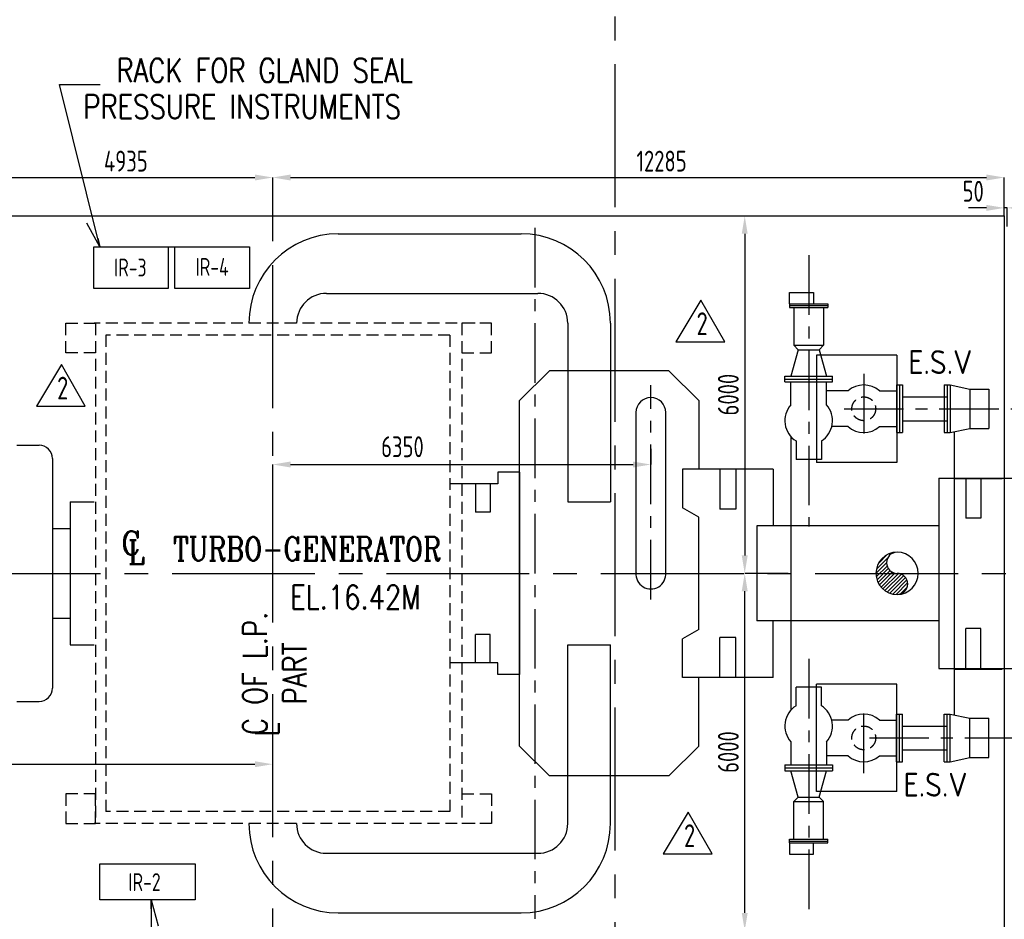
# Model space of a CAD drawing. Extents: x -11758 to 4934791, y -233543 to 1826789.
# Tile 55 of 256: x 57158 to 73693, y 272430 to 287531. Entities that reach past the tile are written whole.
import ezdxf
from ezdxf.enums import TextEntityAlignment as Align

# ---------------------------------------------------------------- set-up
doc = ezdxf.new("R2010")
doc.units = 0
doc.header["$LTSCALE"] = 800
doc.header["$MEASUREMENT"] = 0
for name, pattern in [('CENTER', [2, 1.25, -0.25, 0.25, -0.25]), ('CENTER2', [1.125, 0.75, -0.125, 0.125, -0.125]), ('HIDDEN', [0.375, 0.25, -0.125])]:
    doc.linetypes.add(name, pattern=pattern)
doc.layers.get('0').update_dxf_attribs({"linetype": 'CONTINUOUS'})
doc.layers.get('DEFPOINTS').update_dxf_attribs({"linetype": 'CONTINUOUS'})
for name, color, linetype in [('0-7-COL', 2, 'CENTER'), ('EQP13', 6, 'CONTINUOUS'), ('GRID', 8, 'CENTER'), ('HANGERS', 1, 'CONTINUOUS'), ('LOGO', 7, 'CONTINUOUS'), ('MECH_EQ', 251, 'HIDDEN'), ('PIPE', 1, 'CONTINUOUS'), ('STR', 2, 'CONTINUOUS'), ('TG', 2, 'CONTINUOUS')]:
    doc.layers.add(name, color=color, linetype=linetype)
for name, color, linetype, lineweight in [('DIM', 4, 'CONTINUOUS', 15), ('T', 3, 'CONTINUOUS', 15), ('TEXT', 3, 'CONTINUOUS', 15)]:
    doc.layers.add(name, color=color, linetype=linetype, lineweight=lineweight)
doc.styles.add('ROMANC', font='romanc')
doc.styles.add('ROMANS', font='ISO9.shx', dxfattribs={"width": 0.8})
doc.styles.add('S1', font='SIMPLEX.SHX', dxfattribs={"height": 200})
doc.styles.add('S3', font='ROMANS1.SHX', dxfattribs={"width": 0.8})
doc.styles.get("Standard").update_dxf_attribs({"font": 'ISO9'})
doc.styles.add('VER', font='ISO9.SHX')
doc.dimstyles.get("Standard").update_dxf_attribs({"dimtxt": 0.18, "dimasz": 0.18, "dimexe": 0.18, "dimexo": 0.0625, "dimgap": 0.09, "dimtad": 0, "dimtih": 1, "dimtoh": 1, "dimdec": 4, "dimzin": 0, "dimdsep": 46, "dimtxsty": 'Standard', "dimcen": 0.09, "dimadec": 0, "dimazin": 0, "dimtfac": 1, "dimtdec": 4, "dimtofl": 0, "dimtmove": 0, "dimatfit": 3, "dimfxl": 1, "dimtolj": 1, "dimtzin": 0, "dimarcsym": 0})
doc.dimstyles.new('STANDARD$0', dxfattribs={"dimtxt": 250, "dimasz": 200, "dimexe": 0, "dimexo": 0, "dimgap": 100, "dimtad": 1, "dimdec": 0, "dimzin": 0, "dimdsep": 46, "dimtxsty": 'S1', "dimcen": 0, "dimadec": 0, "dimazin": 0, "dimtfac": 1, "dimtdec": 0, "dimtmove": 2, "dimatfit": 3, "dimfxl": 1, "dimtolj": 1, "dimtzin": 0, "dimarcsym": 0})

# ---------------------------------------------------------------- blocks, each defined once
blk = doc.blocks.new('DIMBLK2')
for p, q in [((0, 0), (-2.9, -0.78)), ((-1, 0), (0, 0))]:
    blk.add_line(p, q)
blk = doc.blocks.new('*X197')
at = {"color": 0}
for p, q in [((78816.8, 71781.1), (78870.5, 71834.8)), ((78826.4, 71808.4), (78868.6, 71850.6)), ((78892.2, 71856.5), (78895.9, 71860.2)), ((78815, 71761.6), (78865, 71811.6)), ((78816.4, 71745.3), (78867.5, 71796.4)), ((78819.9, 71731.1), (78873.2, 71784.5)), ((78824.9, 71718.5), (78881.4, 71775)), ((78831.3, 71707.2), (78891.8, 71767.7)), ((78838.9, 71697.1), (78904.8, 71763)), ((78847.6, 71688.1), (78921.1, 71761.6)), ((78857.4, 71680.3), (78935, 71757.8)), ((78868.4, 71673.5), (78946, 71751.2)), ((78880.6, 71668.1), (78954.8, 71742.3)), ((78894.3, 71664.2), (78961.2, 71731.1)), ((78910, 71662.1), (78964.8, 71716.9)), ((78929.7, 71664.2), (78962.8, 71697.3))]:
    blk.add_line(p, q, dxfattribs=at)
blk = doc.blocks.new('*D348')
at = {"layer": 'DEFPOINTS', "color": 0, "transparency": 16777216}
for p in [(61408, 284882), (56473, 284237), (61408, 284016)]:
    blk.add_point(p, dxfattribs=at)
at = {"layer": 'DIM', "color": 9, "lineweight": -2, "transparency": 16777216}
for p, q in [((56473, 284237), (56473, 284882)), ((56773, 284882), (61108, 284882)), ((61408, 284016), (61408, 284882))]:
    blk.add_line(p, q, dxfattribs=at)
at = {"layer": 'DIM', "color": 9, "transparency": 16777216}
for points in [[(56773, 284932), (56773, 284832), (56473, 284882)], [(61108, 284932), (61108, 284832), (61408, 284882)]]:
    blk.add_solid(points, dxfattribs=at)
at = {"layer": 'DIM', "transparency": 16777216, "insert": (58941, 285157), "char_height": 350, "attachment_point": 5, "style": 'ROMANS'}
blk.add_mtext('\\A1;4935', dxfattribs=at)
blk = doc.blocks.new('*D349')
at = {"layer": 'DEFPOINTS', "color": 0, "transparency": 16777216}
for p in [(73693, 284882), (61408, 284237), (73693, 284237)]:
    blk.add_point(p, dxfattribs=at)
at = {"layer": 'DIM', "color": 9, "lineweight": -2, "transparency": 16777216}
for p, q in [((61408, 284237), (61408, 284882)), ((61708, 284882), (73393, 284882)), ((73693, 284237), (73693, 284882))]:
    blk.add_line(p, q, dxfattribs=at)
at = {"layer": 'DIM', "color": 9, "transparency": 16777216}
for points in [[(61708, 284932), (61708, 284832), (61408, 284882)], [(73393, 284932), (73393, 284832), (73693, 284882)]]:
    blk.add_solid(points, dxfattribs=at)
at = {"layer": 'DIM', "transparency": 16777216, "insert": (67938, 285157), "char_height": 350, "attachment_point": 5, "style": 'ROMANS'}
blk.add_mtext('\\A1;12285', dxfattribs=at)
blk = doc.blocks.new('*D356')
at = {"layer": 'DEFPOINTS', "color": 0, "transparency": 16777216}
for p in [(68849, 284237), (69334, 278237), (70065, 278237)]:
    blk.add_point(p, dxfattribs=at)
at = {"layer": 'DIM', "color": 9, "lineweight": -2, "transparency": 16777216}
for p, q in [((68849, 284237), (69334, 284237)), ((69334, 283937), (69334, 278537)), ((70065, 278237), (69334, 278237))]:
    blk.add_line(p, q, dxfattribs=at)
at = {"layer": 'DIM', "color": 9, "transparency": 16777216}
for points in [[(69284, 283937), (69384, 283937), (69334, 284237)], [(69284, 278537), (69384, 278537), (69334, 278237)]]:
    blk.add_solid(points, dxfattribs=at)
at = {"layer": 'DIM', "transparency": 16777216, "insert": (69059, 281237), "char_height": 350, "attachment_point": 5, "rotation": 90, "style": 'ROMANS'}
blk.add_mtext('\\A1;6000', dxfattribs=at)
blk = doc.blocks.new('*D357')
at = {"layer": 'DEFPOINTS', "color": 0, "transparency": 16777216}
for p in [(69334, 278237), (70065, 278237), (68849, 272237)]:
    blk.add_point(p, dxfattribs=at)
at = {"layer": 'DIM', "color": 9, "lineweight": -2, "transparency": 16777216}
for p, q in [((70065, 278237), (69334, 278237)), ((69334, 272537), (69334, 277937)), ((68849, 272237), (69334, 272237))]:
    blk.add_line(p, q, dxfattribs=at)
at = {"layer": 'DIM', "color": 9, "transparency": 16777216}
for points in [[(69284, 277937), (69384, 277937), (69334, 278237)], [(69284, 272537), (69384, 272537), (69334, 272237)]]:
    blk.add_solid(points, dxfattribs=at)
at = {"layer": 'DIM', "transparency": 16777216, "insert": (69059, 275237), "char_height": 350, "attachment_point": 5, "rotation": 90, "style": 'ROMANS'}
blk.add_mtext('\\A1;6000', dxfattribs=at)
blk = doc.blocks.new('*D358')
at = {"layer": 'DEFPOINTS', "color": 0, "transparency": 16777216}
for p in [(52593, 275177), (61408, 275177), (61408, 275033)]:
    blk.add_point(p, dxfattribs=at)
at = {"layer": 'DIM', "color": 9, "lineweight": -2, "transparency": 16777216}
for p, q in [((52593, 275027), (52593, 275033)), ((52893, 275033), (61108, 275033)), ((61408, 275027), (61408, 275033))]:
    blk.add_line(p, q, dxfattribs=at)
at = {"layer": 'DIM', "color": 9, "transparency": 16777216}
for points in [[(52893, 275083), (52893, 274983), (52593, 275033)], [(61108, 275083), (61108, 274983), (61408, 275033)]]:
    blk.add_solid(points, dxfattribs=at)
at = {"layer": 'DIM', "transparency": 16777216, "insert": (56647, 275308), "char_height": 350, "attachment_point": 5, "style": 'ROMANS'}
blk.add_mtext('\\A1;8815', dxfattribs=at)
blk = doc.blocks.new('A$C5C3352FF')
at = {"layer": 'TG', "flags": 128}
blk.add_lwpolyline([(12285, 6000), (12285, -6000), (-5035, -6000), (-6185, -4000), (-19340, -4000), (-19340, 4000), (-6185, 4000), (-5035, 6000)], close=True, dxfattribs=at)
blk = doc.blocks.new('*D282')
at = {"layer": 'DEFPOINTS', "color": 0, "transparency": 16777216}
for p in [(67758, 280327), (67758, 280064), (61408, 279516)]:
    blk.add_point(p, dxfattribs=at)
at = {"layer": 'DIM', "color": 9, "lineweight": -2, "transparency": 16777216}
for p, q in [((67758, 280327), (67758, 280064)), ((61408, 279516), (61408, 280064)), ((61708, 280064), (67458, 280064))]:
    blk.add_line(p, q, dxfattribs=at)
at = {"layer": 'DIM', "color": 9, "transparency": 16777216}
for points in [[(61708, 280114), (61708, 280014), (61408, 280064)], [(67458, 280114), (67458, 280014), (67758, 280064)]]:
    blk.add_solid(points, dxfattribs=at)
at = {"layer": 'DIM', "transparency": 16777216, "insert": (63586, 280362), "char_height": 350, "attachment_point": 5, "style": 'ROMANS'}
blk.add_mtext('\\A1;6350', dxfattribs=at)
blk = doc.blocks.new('A$C06737A3B')
at = {"layer": 'MECH_EQ'}
for p, q in [((3399, 4200), (-3001, 4200)), ((-2975, 4200), (-2975, -4200)), ((3175, 4200), (3175, -4200)), ((2975, 4000), (-2801, 4000)), ((-2801, 4000), (-2801, -4000)), ((2975, 4000), (2975, -4000)), ((2975, -4000), (-2801, -4000)), ((3399, -4200), (-3001, -4200))]:
    blk.add_line(p, q, dxfattribs=at)
for points in [[(-2975, 3700), (-3475, 3700), (-3475, 4200), (-2975, 4200)], [(3175, 3700), (3675, 3700), (3675, 4200), (3175, 4200)], [(3175, -3700), (3675, -3700), (3675, -4200), (3175, -4200)]]:
    blk.add_lwpolyline(points, dxfattribs=at)
blk.add_lwpolyline([(-3475, -4200), (-2975, -4200), (-2975, -3700), (-3475, -3700)], close=True, dxfattribs=at)
blk = doc.blocks.new('*D290')
at = {"layer": 'DEFPOINTS', "color": 0, "transparency": 16777216}
for p in [(73693, 284372), (73693, 284237), (73743, 284059)]:
    blk.add_point(p, dxfattribs=at)
at = {"layer": 'DIM', "color": 9, "lineweight": -2, "transparency": 16777216}
for p, q in [((73393, 284372), (73093, 284372)), ((73693, 284237), (73693, 284372)), ((73743, 284372), (73693, 284372)), ((73743, 284059), (73743, 284372)), ((74043, 284372), (74343, 284372))]:
    blk.add_line(p, q, dxfattribs=at)
at = {"layer": 'DIM', "color": 9, "transparency": 16777216}
for points in [[(73393, 284422), (73393, 284322), (73693, 284372)], [(74043, 284422), (74043, 284322), (73743, 284372)]]:
    blk.add_solid(points, dxfattribs=at)
at = {"layer": 'DIM', "transparency": 16777216, "insert": (73171, 284651), "char_height": 350, "attachment_point": 5, "style": 'ROMANS'}
blk.add_mtext('\\A1;50', dxfattribs=at)

msp = doc.modelspace()

# ---------------------------------------------------------------- linework, layer by layer
at = {"color": 6}
for p, q in [((62508.4, 283937.2), (65578.4, 283937.2)), ((59654.3, 283719.8), (59766.4, 283719.8)), ((62309.7, 282937.2), (65861.5, 282937.2)), ((70086.3, 282949.2), (70489.8, 282949.2)), ((70086.3, 282761.2), (70086.3, 282949.2)), ((70489.8, 282949.2), (70489.8, 282761.2)), ((70086.3, 282761.2), (70730.9, 282761.2)), ((70086.3, 282761.2), (70086.3, 282701.2)), ((70730.9, 282761.2), (70730.9, 282701.2)), ((70086.3, 282731.2), (70730.9, 282731.2)), ((70086.3, 282701.2), (70730.9, 282701.2)), ((70158.6, 282701.2), (70158.6, 282066)), ((70658.6, 282701.2), (70658.6, 282066)), ((66361.5, 282437.2), (66361.5, 279437.2)), ((67078.4, 282437.2), (67078.4, 279437.2)), ((70233.2, 281991.4), (70108.6, 281549.3)), ((70158.6, 282066), (70658.6, 282066)), ((70158.6, 282066), (70233.2, 281991.4)), ((70233.2, 281991.4), (70584, 281991.4)), ((70658.6, 282066), (70584, 281991.4)), ((70584, 281991.4), (70708.6, 281549.3)), ((70008.6, 281549.3), (70808.6, 281549.3)), ((70008.6, 281449.3), (70008.6, 281549.3)), ((70008.6, 281499.3), (70808.6, 281499.3)), ((70008.6, 281449.3), (70808.6, 281449.3)), ((70108.6, 281063.9), (70108.6, 281449.3)), ((70708.6, 281063.9), (70708.6, 281449.3)), ((70808.6, 281449.3), (70808.6, 281549.3)), ((71069, 281299.3), (70708.6, 281299.3)), ((71598.1, 281299.3), (71883.5, 281299.3)), ((71883.5, 281399.3), (71883.5, 280599.3)), ((71883.5, 281399.3), (71983.5, 281399.3)), ((71933.5, 281399.3), (71933.5, 280599.3)), ((71983.5, 281399.3), (71983.5, 280599.3)), ((72683.5, 281399.3), (72683.5, 280599.3)), ((72683.5, 281399.3), (72783.5, 281399.3)), ((72733.5, 281399.3), (72733.5, 280599.3)), ((72733.5, 281399.3), (72733.5, 280599.3)), ((72783.5, 281399.3), (72783.5, 280599.3)), ((72783.5, 281399.3), (73114.4, 281330.8)), ((73114.4, 281330.8), (73114.4, 280667.8)), ((73114.4, 281330.8), (73433.5, 281330.8)), ((73433.5, 281330.8), (73433.5, 280667.8)), ((71983.5, 281199.3), (72728.1, 281199.3)), ((71983.5, 280799.3), (72728.1, 280799.3)), ((71069, 280699.3), (70783.6, 280699.3)), ((71598.1, 280699.3), (71883.5, 280699.3)), ((71883.5, 280599.3), (71983.5, 280599.3)), ((72683.5, 280599.3), (72783.5, 280599.3)), ((72683.5, 280599.3), (72783.5, 280599.3)), ((72783.5, 280599.3), (73114.4, 280667.8)), ((72852.1, 280607.5), (72852.1, 275854.2)), ((73114.4, 280667.8), (73433.5, 280667.8)), ((70110, 280527.1), (70110, 275934.6)), ((70196.3, 280460.3), (70196.3, 280149.3)), ((70620.9, 280460.3), (70620.9, 280149.3)), ((57108.5, 280387.2), (57483.5, 280387.2)), ((57708.5, 280162.2), (57708.5, 276312.3)), ((70620.9, 280149.3), (70196.3, 280149.3)), ((72852.1, 279830.8), (73658.2, 279830.8)), ((58008.5, 279437.2), (58408.5, 279437.2)), ((58008.5, 279437.2), (58008.5, 277037.3)), ((66361.5, 279437.2), (67078.4, 279437.2)), ((57708.5, 278987.2), (58008.5, 278987.2)), ((57708.5, 277487.3), (58008.5, 277487.3)), ((58008.5, 277037.3), (58408.5, 277037.3)), ((66361.5, 277037.2), (67078.4, 277037.2)), ((66361.5, 274037.2), (66361.5, 277037.2)), ((67078.4, 274037.2), (67078.4, 277037.2)), ((72852.1, 276630.9), (73658.2, 276630.9)), ((70620.9, 276324.4), (70196.3, 276324.4)), ((70196.3, 276013.5), (70196.3, 276324.4)), ((70620.9, 276013.5), (70620.9, 276324.4)), ((57108.5, 276087.3), (57483.5, 276087.3)), ((71883.5, 275074.5), (71883.5, 275874.4)), ((71883.5, 275874.4), (71983.5, 275874.4)), ((71933.5, 275074.5), (71933.5, 275874.4)), ((71983.5, 275074.5), (71983.5, 275874.4)), ((72683.5, 275074.5), (72683.5, 275874.4)), ((72683.5, 275874.4), (72783.5, 275874.4)), ((72683.5, 275874.4), (72783.5, 275874.4)), ((72733.5, 275074.5), (72733.5, 275874.4)), ((72733.5, 275074.5), (72733.5, 275874.4)), ((72783.5, 275074.5), (72783.5, 275874.4)), ((72783.5, 275874.4), (73114.4, 275805.9)), ((73114.4, 275143), (73114.4, 275805.9)), ((73114.4, 275805.9), (73433.5, 275805.9)), ((73433.5, 275143), (73433.5, 275805.9)), ((71069, 275774.4), (70783.6, 275774.4)), ((71598.1, 275774.4), (71883.5, 275774.4)), ((71983.5, 275674.4), (72728.1, 275674.4)), ((70108.6, 275409.9), (70108.6, 275024.5)), ((70708.6, 275409.9), (70708.6, 275024.5)), ((71069, 275174.5), (70708.6, 275174.5)), ((71598.1, 275174.5), (71883.5, 275174.5)), ((71983.5, 275274.5), (72728.1, 275274.5)), ((72783.5, 275074.5), (73114.4, 275143)), ((73114.4, 275143), (73433.5, 275143)), ((70008.6, 275024.5), (70808.6, 275024.5)), ((70008.6, 275024.5), (70008.6, 274924.5)), ((70808.6, 275024.5), (70808.6, 274924.5)), ((71883.5, 275074.5), (71983.5, 275074.5)), ((72683.5, 275074.5), (72783.5, 275074.5)), ((70008.6, 274974.5), (70808.6, 274974.5)), ((70008.6, 274924.5), (70808.6, 274924.5)), ((70233.2, 274482.3), (70108.6, 274924.5)), ((70584, 274482.3), (70708.6, 274924.5)), ((70158.6, 274407.7), (70233.2, 274482.3)), ((70233.2, 274482.3), (70584, 274482.3)), ((70658.6, 274407.7), (70584, 274482.3)), ((70158.6, 273772.5), (70158.6, 274407.7)), ((70158.6, 274407.7), (70658.6, 274407.7)), ((70658.6, 273772.5), (70658.6, 274407.7)), ((70086.3, 273772.5), (70730.9, 273772.5)), ((70086.3, 273712.5), (70086.3, 273772.5)), ((70086.3, 273742.5), (70730.9, 273742.5)), ((70086.3, 273712.5), (70730.9, 273712.5)), ((70086.3, 273712.5), (70086.3, 273524.5)), ((70489.8, 273524.5), (70489.8, 273712.5)), ((70730.9, 273712.5), (70730.9, 273772.5)), ((62308.4, 273537.2), (65861.5, 273537.2)), ((70086.3, 273524.5), (70489.8, 273524.5)), ((62508.4, 272537.2), (65578.4, 272537.2))]:
    msp.add_line(p, q, dxfattribs=at)
at = {"color": 2, "linetype": 'CENTER'}
for p, q in [((70408.4, 283579), (70408.4, 279021.4)), ((71333.6, 281583.9), (71333.6, 280402.6)), ((71001.8, 280999.3), (73862.8, 280999.3)), ((70408.4, 276801.2), (70408.4, 272443.6)), ((71333.6, 274883.8), (71333.6, 276065.1)), ((71428, 275474.5), (74289, 275474.5))]:
    msp.add_line(p, q, dxfattribs=at)
for p, q in [((70538.4, 281899.7), (70538.4, 280099.7)), ((71888.4, 281899.7), (70538.4, 281899.7)), ((71888.4, 281899.7), (71888.4, 280099.7)), ((65551.4, 281137.2), (66054.8, 281637.2)), ((68058, 281637.2), (66054.8, 281637.2)), ((68561.4, 281137.2), (68058, 281637.2)), ((65551.4, 275337.2), (65551.4, 281137.2)), ((68561.4, 281137.2), (68561.4, 279987.2)), ((68286.4, 279987.2), (68286.4, 279337.2)), ((69811.4, 279987.2), (68286.4, 279987.2)), ((68916.4, 279987.2), (68916.4, 279312.2)), ((69186.5, 279987.2), (69186.5, 279312.2)), ((69811.4, 279987.2), (69811.4, 279037.2)), ((71888.4, 280099.7), (70538.4, 280099.7)), ((65551.4, 279937.2), (65186.4, 279937.2)), ((65186.4, 279937.2), (65186.4, 279737.2)), ((65551.4, 279937.2), (65551.4, 276537.2)), ((72596.5, 279837.2), (74643.4, 279837.2)), ((72596.5, 279837.2), (72596.5, 276637.2)), ((73046.4, 279837.2), (73046.4, 279162.2)), ((73296.4, 279837.2), (73296.4, 279162.2)), ((65061.4, 279737.2), (64383.4, 279737.2)), ((64811.4, 279737.2), (64811.4, 279262.2)), ((65186.4, 279737.2), (65061.4, 279737.2)), ((65061.4, 279737.2), (65061.4, 279262.2)), ((68561.4, 279180.4), (68286.4, 279337.2)), ((69186.4, 279312.2), (68916.4, 279312.2)), ((65061.4, 279262.2), (64811.4, 279262.2)), ((68561.4, 277294.1), (68561.4, 279180.4)), ((73296.4, 279162.2), (73046.4, 279162.2)), ((72596.4, 279037.2), (69536.4, 279037.2)), ((69536.4, 279037.2), (69536.4, 277437.2)), ((68561.4, 277294.1), (68286.4, 277137.2)), ((72596.4, 277437.2), (69536.4, 277437.2)), ((69811.4, 276487.2), (69811.4, 277437.2)), ((73046.4, 276637.2), (73046.4, 277312.2)), ((73296.4, 277312.2), (73046.4, 277312.2)), ((73296.4, 276637.2), (73296.4, 277312.2)), ((65061.4, 277212.2), (64811.4, 277212.2)), ((64811.4, 276737.2), (64811.4, 277212.2)), ((65061.4, 276737.2), (65061.4, 277212.2)), ((68286.4, 276487.2), (68286.4, 277137.2)), ((69186.4, 277162.2), (68916.4, 277162.2)), ((68916.4, 276487.2), (68916.4, 277162.2)), ((69186.5, 276487.2), (69186.5, 277162.2)), ((65061.4, 276737.2), (64383.4, 276737.2)), ((65186.4, 276737.2), (65061.4, 276737.2)), ((65186.4, 276537.2), (65186.4, 276737.2)), ((72596.5, 276637.2), (74643.4, 276637.2)), ((65551.4, 276537.2), (65186.4, 276537.2)), ((69811.4, 276487.2), (68286.4, 276487.2)), ((68561.4, 275337.2), (68561.4, 276487.2)), ((70538.4, 274574.7), (70538.4, 276374.7)), ((71888.4, 276374.7), (70538.4, 276374.7)), ((71888.4, 274574.7), (71888.4, 276374.7)), ((65551.4, 275337.2), (66054.8, 274837.2)), ((68561.4, 275337.2), (68058, 274837.2)), ((68058, 274837.2), (66054.8, 274837.2)), ((71888.4, 274574.7), (70538.4, 274574.7))]:
    msp.add_line(p, q)
at = {"color": 6}
for points in [[(58404.3, 283719.8), (59654.3, 283719.8), (59654.3, 283019.8), (58404.3, 283019.8)], [(59766.4, 283719.8), (61016.4, 283719.8), (61016.4, 283019.8), (59766.4, 283019.8)], [(58503.7, 273359.2), (60103.7, 273359.2), (60103.7, 272759.2), (58503.7, 272759.2)]]:
    msp.add_lwpolyline(points, close=True, dxfattribs=at)
at = {"color": 3, "linetype": 'HIDDEN'}
for centre in [(71333.6, 280999.3), (71333.6, 275474.5)]:
    msp.add_circle(centre, 200, dxfattribs=at)
at = {"color": 6}
for centre, radius, start, end in [((62508.4, 282437.2), 1500, 90, 180), ((65578.4, 282437.2), 1500, 0, 90), ((62309.7, 282437.2), 500, 90, 180), ((65861.5, 282437.2), 500, 0, 90), ((71333.6, 280999.3), 400, 48.59038, 131.40962), ((70408.6, 280799.3), 400, 138.59038, 237.94471), ((70408.6, 280799.3), 400, 302.05529, 41.40962), ((71333.6, 280999.3), 400, 228.59038, 311.40962), ((57483.5, 280162.2), 225, 0, 90), ((57483.5, 276312.3), 225, 270, 0), ((70408.6, 275674.4), 400, 122.05529, 221.40962), ((70408.6, 275674.4), 400, 318.59038, 57.94471), ((71333.6, 275474.5), 400, 48.59038, 131.40962), ((71333.6, 275474.5), 400, 228.59038, 311.40962), ((62508.4, 274037.2), 1500, 180, 270), ((62308.4, 274037.2), 500, 180, 270), ((65578.4, 274037.2), 1500, 270, 0), ((65861.5, 274037.2), 500, 270, 0)]:
    msp.add_arc(centre, radius, start, end, dxfattribs=at)
at = {"layer": '0-7-COL', "linetype": 'CENTER2', "ltscale": 4}
for p, q in [((61408.4, 263010.9), (61408.4, 284881.5)), ((38116.8, 278237.2), (83963.6, 278237.2))]:
    msp.add_line(p, q, dxfattribs=at)
at = {"layer": 'DEFPOINTS', "color": 0, "linetype": 'ByBlock'}
for p in [(68916.4, 279312.2), (69126.5, 279312.2)]:
    msp.add_point(p, dxfattribs=at)
at = {"layer": 'EQP13', "color": 2, "linetype": 'CENTER'}
msp.add_line((67758.4, 277799.3), (67758.4, 281395.9), dxfattribs=at)
at = {"layer": 'EQP13'}
for p, q in [((67508.4, 278245.2), (67508.4, 280956)), ((68008.4, 278245.2), (68008.4, 280956))]:
    msp.add_line(p, q, dxfattribs=at)
for centre, start, end in [((67758.4, 280937.2), 360, 180), ((67758.4, 278226.4), 175.70118, 4.29882)]:
    msp.add_arc(centre, 250.7, start, end, dxfattribs=at)
at = {"layer": 'GRID', "linetype": 'CENTER2', "ltscale": 4}
msp.add_line((67158.4, 259182.7), (67158.4, 304321.8), dxfattribs=at)
at = {"layer": 'GRID'}
msp.add_line((65808.6, 284037.1), (65808.6, 272437.2), dxfattribs=at)
at = {"layer": 'HANGERS', "linetype": 'Continuous'}
for p, q in [((68597.5, 282821.8), (68177.6, 282122.8)), ((68997.4, 282122.8), (68597.5, 282821.8)), ((68177.6, 282122.8), (68997.4, 282122.8)), ((57858.9, 281741.5), (57439, 281042.5)), ((58258.7, 281042.5), (57858.9, 281741.5)), ((57439, 281042.5), (58258.7, 281042.5)), ((68386.1, 274228), (67966.3, 273528.9)), ((68786, 273528.9), (68386.1, 274228)), ((67966.3, 273528.9), (68786, 273528.9))]:
    msp.add_line(p, q, dxfattribs=at)
at = {"layer": 'PIPE', "color": 6}
for centre, radius, start, end in [((71893.4, 278237.2), 355, 90, 270), ((71893.4, 278414.7), 177.5, 90, 270), ((71893.4, 278237.2), 355, 270, 90), ((71893.4, 278059.7), 177.5, 270, 90)]:
    msp.add_arc(centre, radius, start, end, dxfattribs=at)

# ---------------------------------------------------------------- block references
at = {"layer": 'DIM'}
for name in ['A$C5C3352FF', 'A$C06737A3B']:
    msp.add_blockref(name, (61408.4, 278237.2), dxfattribs=at)
at = {"layer": 'PIPE', "color": 6, "xscale": 3.549999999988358, "yscale": 3.549999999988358, "zscale": 3.549999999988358}
msp.add_blockref('*X197', (-208254.9, 23482.1), dxfattribs=at)

# ---------------------------------------------------------------- texts
at = {"layer": 'HANGERS', "linetype": 'Continuous', "style": 'ROMANS', "width": 0.8}
for p in [(68525.2, 282235.7), (57786.6, 281155.4), (68313.9, 273641.8)]:
    msp.add_text('2', height=382.6, dxfattribs=at).set_placement(p)
at = {"layer": 'LOGO', "style": 'ROMANS'}
for p in [(72079.8, 281783.2), (71999.3, 274689.3)]:
    msp.add_text('E.S.V', height=400, dxfattribs=at).set_placement(p, align=Align.MIDDLE_LEFT)
at = {"layer": 'STR', "color": 4, "insert": (31556.2, 280757.7), "char_height": 400, "width": 3040.312, "attachment_point": 1, "style": 'VER'}
msp.add_mtext('\\pi-108.42;UNLOADING \\P\\pi958.25;BAY', dxfattribs=at)
at = {"layer": 'T', "style": 'S3', "width": 0.8}
for s, p in [('RACK FOR GLAND SEAL', (58783.1, 286681.8)), ('PRESSURE INSTRUMENTS', (58227.5, 286071.5))]:
    msp.add_text(s, height=400, dxfattribs=at).set_placement(p, align=Align.MIDDLE_LEFT)
at = {"layer": 'T', "color": 20, "style": 'ROMANC'}
for s, width, p in [('C', 0.9, (59026.4, 278545.9)), ('L', 0.9, (59113.5, 278393.4)), (' TURBO-GENERATOR', 0.8, (61875.1, 278448.5))]:
    msp.add_text(s, height=400, dxfattribs=dict(at, width=width)).set_placement(p, align=Align.CENTER)
at = {"layer": 'T', "insert": (71528.1, 30531.2), "char_height": 300, "attachment_point": 1, "rotation": 90, "style": 'ROMANC'}
msp.add_mtext_dynamic_manual_height_columns('\\pi747.71;SWGR TO BE PLACED ON RAISED \\P\\pi1590.6;CHEQUERED PLATE FLOOR', width=9452.561, gutter_width=2000, heights=[0], dxfattribs=at)
at = {"layer": 'TEXT', "style": 'ROMANS', "width": 0.8}
for s, p in [('IR-3', (59015.9, 283371.4)), ('IR-4', (60389.9, 283380.9)), ('IR-2', (59254, 273054.3))]:
    msp.add_text(s, height=300, dxfattribs=at).set_placement(p, align=Align.MIDDLE)
at = {"layer": 'TEXT', "style": 'S3', "width": 0.8}
msp.add_text('EL.16.42M', height=400, dxfattribs=at).set_placement((62799.3, 277637.2), align=Align.CENTER)
msp.add_text('L', height=400, rotation=90, dxfattribs=at).set_placement((61511.4, 275618.6), align=Align.CENTER)
at = {"layer": 'TEXT', "insert": (60908.4, 276557.1), "char_height": 400, "width": 2752.965, "attachment_point": 2, "rotation": 90, "style": 'S3'}
msp.add_mtext('C OF L.P. PART ', dxfattribs=at)

# ---------------------------------------------------------------- dimensions: what is measured, and where the dimension line sits
at = {"layer": 'DIM'}
dim = msp.add_linear_dim(base=(61408.4, 284881.5), p1=(56473.4, 284237.2), p2=(61408.4, 284015.7), dimstyle='STANDARD$0', override={"dimtxt": 350, "dimasz": 300, "dimtxsty": 'ROMANS', "dimclrd": 9, "dimclre": 9, "dimclrt": 256, "dimtix": 1}, dxfattribs=at)
dim.commit()
dim.dimension.update_dxf_attribs({"geometry": '*D348', "text_midpoint": (58940.9, 285156.5)})
for base, p1, p2, override, picture, middle in [((73693.4, 284881.5), (61408.4, 284237.2), (73693.4, 284237.2), {"dimtxt": 350, "dimasz": 300, "dimtxsty": 'ROMANS', "dimclrd": 9, "dimclre": 9, "dimclrt": 256, "dimtix": 1}, '*D349', (67937.9, 285156.5)), ((73693.4, 284371.7), (73743.4, 284059.4), (73693.4, 284237.2), {"dimtxt": 350, "dimasz": 300, "dimtxsty": 'ROMANS', "dimclrd": 9, "dimclre": 9, "dimclrt": 256, "dimtix": 1}, '*D290', (73171.1, 284650.6)), ((67758.4, 280064.1), (61408.4, 279516.3), (67758.4, 280327.1), {"dimtxt": 350, "dimasz": 300, "dimtxsty": 'ROMANS', "dimclrd": 9, "dimclre": 9, "dimclrt": 256, "dimtix": 1}, '*D282', (63586.5, 280361.7)), ((61408.4, 275032.8), (52593.4, 275177.2), (61408.4, 275177.2), {"dimtxt": 350, "dimasz": 300, "dimexo": 150, "dimtxsty": 'ROMANS', "dimclrd": 9, "dimclre": 9, "dimclrt": 256, "dimtix": 1}, '*D358', (56646.8, 275307.8))]:
    dim = msp.add_linear_dim(base=base, p1=p1, p2=p2, dimstyle='STANDARD$0', override=override, dxfattribs=at)
    dim.commit()
    dim.dimension.update_dxf_attribs({"geometry": picture, "text_midpoint": middle, "dimtype": 160})
for p1, angle, picture, middle in [((68849.4, 284237.2), 90, '*D356', (69059, 281237.2)), ((68849.4, 272237.2), 270, '*D357', (69059, 275237.2))]:
    dim = msp.add_linear_dim(base=(69334, 278237.2), p1=p1, p2=(70064.7, 278237.2), angle=angle, dimstyle='STANDARD$0', override={"dimtxt": 350, "dimasz": 300, "dimtxsty": 'ROMANS', "dimclrd": 9, "dimclre": 9, "dimclrt": 256, "dimtix": 1}, dxfattribs=at)
    dim.commit()
    dim.dimension.update_dxf_attribs({"geometry": picture, "text_midpoint": middle})

# ---------------------------------------------------------------- leaders
for points in [[(58504.5, 283719.8), (57826.1, 286442.8), (58510.6, 286442.8)], [(59365.7, 272754.7), (59365.7, 271441.1), (59854.3, 271441.1)]]:
    msp.add_leader(points, dimstyle='Standard', override={"dimscale": 100, "dimtxt": 1.9, "dimasz": 1.5, "dimexe": 1, "dimexo": 0.2, "dimgap": 1, "dimtad": 1, "dimtih": 0, "dimtoh": 0, "dimdec": 0, "dimtxsty": 'ROMANS', "dimcen": 5, "dimclrd": 2, "dimclre": 2, "dimclrt": 7, "dimtdec": 0, "dimtix": 1, "dimtofl": 1, "dimldrblk": 'DIMBLK2'})

doc.saveas('drawing.dxf')
